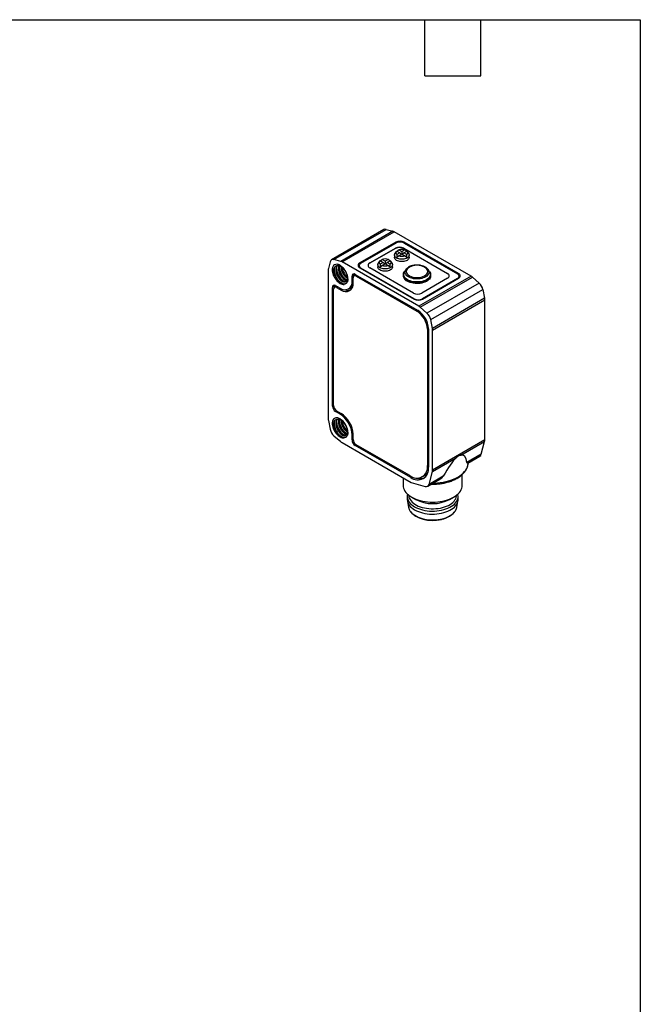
# Model space of a CAD drawing. Header units: millimetres. Extents: x 6 to 273, y 6 to 210.
# Tile 4 of 4: x 189 to 273, y 76 to 210. Entities that reach past the tile are written whole.
import ezdxf

# ---------------------------------------------------------------- set-up
doc = ezdxf.new("R2010")
doc.units = ezdxf.units.MM
doc.linetypes.add('SLD-Solid', pattern=[0])
doc.layers.add('TEXT', color=140, linetype='SLD-Solid', lineweight=25)

msp = doc.modelspace()

# ---------------------------------------------------------------- linework, layer by layer
for p, q in [((238.291, 181.086), (231.22, 177.004)), ((231.54, 177.031), (238.611, 181.113)), ((239.523, 180.864), (232.452, 176.782)), ((232.632, 176.705), (239.703, 180.787)), ((238.611, 181.113), (239.523, 180.864)), ((250.126, 174.77), (239.703, 180.787)), ((239.93, 179.391), (235.051, 176.575)), ((235.192, 176.534), (239.93, 179.269)), ((239.93, 179.391), (239.93, 179.269)), ((248.415, 175.146), (241.061, 179.391)), ((241.061, 179.391), (241.061, 179.269)), ((241.061, 179.269), (248.273, 175.105)), ((236.394, 176.575), (239.859, 178.575)), ((239.859, 178.534), (236.394, 176.534)), ((239.743, 177.636), (239.743, 177.33)), ((239.986, 178.11), (239.809, 177.843)), ((239.859, 178.534), (239.859, 178.575)), ((240.052, 178.186), (240.474, 177.942)), ((240.474, 177.942), (240.052, 177.698)), ((240.743, 178.097), (240.32, 178.341)), ((240.32, 177.543), (240.743, 177.787)), ((240.474, 177.942), (240.67, 177.745)), ((241.165, 178.341), (240.743, 178.097)), ((240.743, 178.097), (240.743, 177.787)), ((240.743, 177.787), (241.165, 177.543)), ((241.011, 177.942), (240.815, 177.745)), ((240.99, 178.575), (246.93, 175.146)), ((240.99, 178.534), (240.99, 178.575)), ((246.93, 175.105), (240.99, 178.534)), ((241.011, 177.942), (241.434, 178.186)), ((241.434, 177.698), (241.011, 177.942)), ((241.676, 177.843), (241.499, 178.11)), ((241.743, 177.33), (241.743, 177.636)), ((231.036, 176.741), (230.796, 175.826)), ((232.452, 176.782), (231.54, 177.031)), ((243.055, 170.688), (232.632, 176.705)), ((235.051, 176.575), (235.051, 176.423)), ((236.394, 176.575), (236.394, 176.534)), ((237.48, 176.33), (237.48, 176.024)), ((237.724, 176.803), (237.546, 176.537)), ((237.789, 176.88), (238.211, 176.636)), ((238.211, 176.636), (237.789, 176.392)), ((238.48, 176.791), (238.058, 177.035)), ((238.058, 176.237), (238.48, 176.481)), ((238.211, 176.636), (238.408, 176.439)), ((238.902, 177.035), (238.48, 176.791)), ((238.48, 176.791), (238.48, 176.481)), ((238.48, 176.481), (238.902, 176.237)), ((238.749, 176.636), (238.552, 176.439)), ((238.749, 176.636), (239.171, 176.88)), ((239.171, 176.392), (238.749, 176.636)), ((239.414, 176.537), (239.236, 176.803)), ((239.48, 176.024), (239.48, 176.33)), ((230.773, 175.631), (230.773, 155.43)), ((231.303, 175.635), (231.504, 175.606)), ((231.787, 175.711), (231.879, 175.764)), ((232.233, 175.968), (232.141, 175.915)), ((234.273, 174.942), (233.99, 174.778)), ((234.521, 174.962), (234.256, 174.808)), ((234.273, 174.942), (234.273, 174.818)), ((234.414, 175.023), (242.935, 170.105)), ((234.958, 176.207), (234.958, 176.003)), ((234.958, 175.985), (234.958, 176.003)), ((235.051, 175.922), (242.404, 171.676)), ((242.404, 171.717), (235.192, 175.881)), ((235.192, 175.84), (235.192, 175.881)), ((242.334, 172.493), (236.394, 175.922)), ((240.949, 174.989), (240.943, 174.959)), ((240.943, 174.959), (240.944, 174.984)), ((240.943, 174.959), (240.943, 174.84)), ((241.315, 175.711), (241.129, 175.471)), ((241.352, 175.751), (241.315, 175.711)), ((241.315, 175.711), (241.347, 175.75)), ((244.271, 175.711), (244.187, 175.801)), ((244.458, 175.471), (244.271, 175.711)), ((244.458, 175.471), (244.469, 175.456)), ((244.643, 174.84), (244.643, 174.959)), ((246.93, 175.105), (246.93, 175.146)), ((248.415, 175.146), (248.415, 174.995)), ((233.417, 174.428), (233.351, 174.579)), ((233.99, 174.084), (233.99, 174.778)), ((234.131, 174.166), (233.99, 174.084)), ((234.131, 173.839), (234.131, 174.533)), ((234.697, 174.86), (234.556, 174.778)), ((234.556, 174.778), (242.793, 170.023)), ((250.126, 174.77), (243.055, 170.688)), ((243.235, 170.557), (250.306, 174.639)), ((246.93, 174.493), (243.465, 172.493)), ((243.536, 171.676), (248.415, 174.493)), ((248.273, 174.452), (243.536, 171.717)), ((251.218, 173.835), (244.147, 169.753)), ((248.273, 174.411), (248.273, 174.452)), ((248.508, 174.574), (248.507, 174.557)), ((248.508, 174.574), (248.508, 174.779)), ((250.306, 174.639), (251.218, 173.835)), ((231.621, 173.41), (231.338, 173.247)), ((231.338, 157.161), (231.338, 173.247)), ((231.48, 157.243), (231.48, 173.002)), ((231.87, 173.43), (231.604, 173.277)), ((231.621, 173.41), (231.621, 173.287)), ((231.762, 173.492), (232.364, 173.145)), ((232.045, 173.329), (231.904, 173.247)), ((231.904, 173.247), (232.505, 172.9)), ((232.505, 172.9), (232.677, 172.999)), ((233.513, 173.031), (233.796, 173.195)), ((244.651, 168.881), (251.722, 172.963)), ((251.722, 172.963), (251.962, 171.771)), ((242.404, 171.676), (242.404, 171.717)), ((243.536, 171.676), (243.536, 171.717)), ((251.962, 171.771), (244.891, 167.689)), ((244.915, 167.467), (251.986, 171.549)), ((251.986, 152.573), (251.986, 171.549)), ((242.935, 170.104), (242.793, 170.023)), ((244.147, 169.753), (243.235, 170.557)), ((244.891, 167.689), (244.651, 168.881)), ((244.349, 167.655), (244.208, 167.573)), ((244.208, 167.573), (244.208, 149.12)), ((244.349, 167.655), (244.349, 148.875)), ((244.915, 148.491), (244.915, 167.467)), ((231.338, 157.161), (231.48, 157.243)), ((231.904, 156.508), (231.762, 156.426)), ((232.364, 156.079), (231.762, 156.426)), ((231.904, 156.508), (232.505, 156.161)), ((230.796, 155.209), (231.036, 154.016)), ((231.787, 154.889), (231.879, 154.942)), ((232.233, 155.146), (232.141, 155.093)), ((232.505, 156.161), (232.364, 156.079)), ((231.303, 154.814), (231.504, 154.785)), ((233.417, 153.606), (233.351, 153.757)), ((231.54, 153.144), (232.452, 152.34)), ((232.632, 152.209), (241.994, 146.804)), ((233.99, 153.263), (234.131, 153.344)), ((233.99, 152.568), (233.99, 153.263)), ((234.131, 152.65), (233.99, 152.568)), ((234.131, 152.65), (234.131, 153.344)), ((251.986, 152.573), (244.915, 148.491)), ((248.753, 150.524), (251.962, 152.376)), ((251.495, 150.629), (251.962, 152.376)), ((234.556, 151.915), (234.414, 151.834)), ((241.945, 147.486), (234.414, 151.834)), ((241.803, 147.731), (234.556, 151.915)), ((244.891, 148.294), (248.099, 150.146)), ((251.495, 150.629), (249.566, 149.515)), ((249.665, 149.417), (251.312, 150.368)), ((244.349, 149.201), (244.208, 149.12)), ((244.424, 146.546), (244.891, 148.294)), ((249.73, 149.397), (249.731, 149.417)), ((249.731, 149.417), (249.734, 149.457)), ((240.915, 147.428), (240.915, 146.435)), ((242.105, 147.579), (241.945, 147.486)), ((243.503, 147.563), (243.786, 147.726)), ((244.241, 146.286), (245.888, 147.236)), ((246.353, 147.66), (244.424, 146.546)), ((248.915, 146.435), (248.915, 147.864)), ((241.994, 146.804), (243.915, 146.26)), ((241.465, 144.914), (241.465, 144.505)), ((241.487, 144.281), (241.658, 143.409)), ((242.086, 144.803), (242.616, 144.497)), ((247.213, 144.497), (247.744, 144.803)), ((248.171, 143.409), (248.343, 144.281)), ((248.365, 144.505), (248.365, 144.914)), ((241.658, 143.409), (241.664, 143.38))]:
    msp.add_line(p, q)
at = {"flags": 128}
for points in [[(241.676, 177.843), (241.709, 177.785), (241.739, 177.686), (241.739, 177.586), (241.709, 177.487), (241.649, 177.392), (241.562, 177.305), (241.45, 177.228), (241.316, 177.163), (241.165, 177.113), (241.002, 177.078), (240.83, 177.061), (240.656, 177.061), (240.484, 177.078), (240.32, 177.113), (240.169, 177.163), (240.036, 177.228), (239.924, 177.305), (239.836, 177.392), (239.777, 177.487), (239.747, 177.586), (239.747, 177.686), (239.777, 177.785), (239.809, 177.843)], [(239.414, 176.537), (239.446, 176.479), (239.476, 176.38), (239.476, 176.279), (239.446, 176.18), (239.386, 176.086), (239.299, 175.999), (239.187, 175.922), (239.054, 175.857), (238.903, 175.807), (238.739, 175.772), (238.567, 175.755), (238.393, 175.755), (238.221, 175.772), (238.057, 175.807), (237.906, 175.857), (237.773, 175.922), (237.661, 175.999), (237.574, 176.086), (237.514, 176.18), (237.484, 176.279), (237.484, 176.38), (237.514, 176.479), (237.546, 176.537)], [(241.743, 177.33), (241.739, 177.279), (241.709, 177.18), (241.649, 177.086), (241.562, 176.999), (241.45, 176.922), (241.316, 176.857), (241.165, 176.807), (241.002, 176.772), (240.83, 176.755), (240.656, 176.755), (240.484, 176.772), (240.32, 176.807), (240.169, 176.857), (240.036, 176.922), (239.924, 176.999), (239.836, 177.086), (239.777, 177.18), (239.747, 177.279), (239.743, 177.33)], [(234.291, 175.073), (234.281, 175.033), (234.273, 174.942)], [(239.48, 176.024), (239.476, 175.973), (239.446, 175.874), (239.386, 175.78), (239.299, 175.692), (239.187, 175.615), (239.054, 175.551), (238.903, 175.5), (238.739, 175.466), (238.567, 175.448), (238.393, 175.448), (238.221, 175.466), (238.057, 175.5), (237.906, 175.551), (237.773, 175.615), (237.661, 175.692), (237.574, 175.78), (237.514, 175.874), (237.484, 175.973), (237.48, 176.024)], [(244.643, 174.966), (244.632, 174.84), (244.59, 174.705), (244.519, 174.574), (244.42, 174.45), (244.293, 174.334), (244.143, 174.229), (243.97, 174.135), (243.778, 174.055), (243.569, 173.99), (243.348, 173.94), (243.118, 173.908), (242.882, 173.893), (242.645, 173.895), (242.411, 173.914), (242.182, 173.951), (241.964, 174.005), (241.759, 174.074), (241.572, 174.157), (241.404, 174.254), (241.259, 174.362), (241.14, 174.481), (241.047, 174.607), (240.983, 174.738), (240.949, 174.874), (240.943, 174.959)], [(244.469, 175.456), (244.478, 175.444), (244.554, 175.313), (244.601, 175.178), (244.617, 175.041), (244.601, 174.904), (244.554, 174.769), (244.478, 174.638), (244.372, 174.515), (244.24, 174.4), (244.083, 174.297), (243.903, 174.206), (243.705, 174.129), (243.491, 174.069), (243.265, 174.024), (243.031, 173.997), (242.793, 173.988), (242.555, 173.997), (242.321, 174.024), (242.096, 174.069), (241.882, 174.129), (241.683, 174.206), (241.504, 174.297), (241.347, 174.4), (241.214, 174.515), (241.109, 174.638), (241.032, 174.769), (240.986, 174.904), (240.97, 175.041), (240.986, 175.178), (241.032, 175.313), (241.089, 175.415)], [(241.089, 175.415), (241.109, 175.444), (241.129, 175.471)], [(244.271, 175.711), (244.305, 175.665), (244.371, 175.54), (244.406, 175.411), (244.41, 175.281), (244.383, 175.151), (244.324, 175.025), (244.236, 174.905), (244.12, 174.794), (243.977, 174.692), (243.812, 174.603), (243.627, 174.529), (243.426, 174.469), (243.212, 174.427), (242.991, 174.402), (242.765, 174.395), (242.54, 174.407), (242.32, 174.436), (242.109, 174.483), (241.912, 174.546), (241.731, 174.624), (241.571, 174.716), (241.435, 174.821), (241.326, 174.935), (241.245, 175.056), (241.194, 175.183), (241.175, 175.313), (241.186, 175.444), (241.229, 175.572), (241.303, 175.695), (241.315, 175.711)], [(244.643, 174.84), (244.641, 174.788), (244.615, 174.652), (244.558, 174.52), (244.473, 174.392), (244.36, 174.272), (244.221, 174.161), (244.059, 174.061), (243.876, 173.974), (243.675, 173.901), (243.46, 173.844), (243.234, 173.803), (243, 173.778), (242.764, 173.772), (242.527, 173.783), (242.295, 173.811), (242.072, 173.856), (241.86, 173.918), (241.663, 173.994), (241.485, 174.085)], [(231.639, 173.542), (231.629, 173.501), (231.621, 173.41)], [(245.01, 146.73), (245.172, 146.733), (245.562, 146.754), (245.948, 146.794), (246.327, 146.851), (246.697, 146.926), (247.055, 147.019), (247.398, 147.127), (247.726, 147.251), (248.034, 147.391), (248.323, 147.544), (248.588, 147.71), (248.83, 147.889), (249.045, 148.078), (249.233, 148.276), (249.393, 148.483), (249.523, 148.696), (249.622, 148.915), (249.691, 149.138), (249.727, 149.363), (249.73, 149.397)], [(240.915, 146.435), (240.93, 146.234), (240.975, 146.034), (241.051, 145.838), (241.156, 145.646), (241.289, 145.459), (241.451, 145.281), (241.638, 145.111), (241.85, 144.951), (242.086, 144.803), (242.343, 144.666), (242.62, 144.544), (242.915, 144.436), (243.224, 144.343), (243.547, 144.265), (243.879, 144.205), (244.22, 144.161), (244.566, 144.135), (244.915, 144.126), (245.263, 144.135), (245.609, 144.161), (245.95, 144.205), (246.283, 144.265), (246.605, 144.343), (246.915, 144.436), (247.209, 144.544), (247.486, 144.666), (247.743, 144.803), (247.979, 144.951), (248.191, 145.111), (248.379, 145.281), (248.54, 145.459), (248.673, 145.646), (248.778, 145.838), (248.854, 146.034), (248.899, 146.234), (248.915, 146.435)], [(241.465, 144.505), (241.466, 144.458), (241.489, 144.269), (241.543, 144.082), (241.628, 143.899), (241.743, 143.721), (241.887, 143.551), (242.058, 143.389), (242.254, 143.237), (242.475, 143.097), (242.718, 142.97), (242.981, 142.856), (243.261, 142.757), (243.557, 142.675), (243.864, 142.608), (244.181, 142.559), (244.505, 142.528), (244.833, 142.514), (245.161, 142.519), (245.487, 142.541), (245.808, 142.582), (246.12, 142.639), (246.422, 142.714), (246.71, 142.805), (246.982, 142.911), (247.235, 143.032), (247.467, 143.166), (247.677, 143.312), (247.861, 143.469), (248.018, 143.635), (248.147, 143.809), (248.247, 143.99), (248.317, 144.175), (248.356, 144.363), (248.365, 144.505)], [(241.507, 145.226), (241.473, 145.056), (241.466, 144.866), (241.489, 144.677), (241.543, 144.49), (241.628, 144.307), (241.743, 144.13), (241.887, 143.959), (242.058, 143.797), (242.254, 143.646), (242.475, 143.505), (242.718, 143.378), (242.981, 143.264), (243.261, 143.166), (243.557, 143.083), (243.864, 143.017), (244.181, 142.968), (244.505, 142.936), (244.833, 142.923), (245.161, 142.927), (245.487, 142.95), (245.808, 142.99), (246.12, 143.048), (246.422, 143.122), (246.71, 143.213), (246.982, 143.319), (247.235, 143.44), (247.467, 143.574), (247.677, 143.72), (247.861, 143.877), (248.018, 144.044), (248.147, 144.218), (248.247, 144.398), (248.317, 144.583), (248.356, 144.772), (248.364, 144.961), (248.34, 145.15), (248.322, 145.226)], [(241.665, 145.089), (241.671, 145.005), (241.705, 144.824), (241.769, 144.647), (241.862, 144.474), (241.984, 144.307), (242.133, 144.147), (242.309, 143.997), (242.508, 143.857), (242.73, 143.729), (242.973, 143.613), (243.233, 143.512), (243.51, 143.426), (243.799, 143.356), (244.099, 143.302), (244.406, 143.265), (244.718, 143.245), (245.032, 143.243), (245.345, 143.258), (245.654, 143.291), (245.956, 143.341), (246.248, 143.407), (246.528, 143.489), (246.793, 143.587), (247.04, 143.699), (247.268, 143.824), (247.473, 143.961), (247.654, 144.109), (247.81, 144.266), (247.939, 144.431), (248.04, 144.603), (248.111, 144.78), (248.153, 144.959), (248.164, 145.089)], [(241.664, 143.38), (241.677, 143.326), (241.742, 143.147), (241.836, 142.973), (241.959, 142.804), (242.11, 142.644), (242.287, 142.492), (242.488, 142.351), (242.712, 142.221), (242.956, 142.105), (243.219, 142.003), (243.498, 141.916), (243.79, 141.845), (244.092, 141.791), (244.402, 141.754), (244.717, 141.734), (245.033, 141.732), (245.349, 141.747), (245.66, 141.78), (245.965, 141.83), (246.26, 141.897), (246.542, 141.98), (246.809, 142.078), (247.058, 142.191), (247.288, 142.317), (247.495, 142.456), (247.678, 142.605), (247.835, 142.763), (247.965, 142.93), (248.066, 143.103), (248.138, 143.281), (248.171, 143.409)]]:
    msp.add_lwpolyline(points, dxfattribs=at)
for centre, radius, start, end in [((238.484, 180.72), 0.413, 72.07744, 117.77652), ((239.314, 180.126), 0.768, 59.50922, 74.18143), ((240.495, 178.299), 1.23, 62.60967, 117.39033), ((240.495, 178.177), 1.23, 62.60967, 117.39033), ((240.425, 177.483), 1.23, 62.60967, 117.39033), ((240.425, 177.442), 1.23, 62.60967, 117.39033), ((240.249, 177.942), 0.314, 128.99325, 231.00675), ((240.743, 177.087), 1.323, 71.38577, 108.61423), ((241.236, 177.942), 0.314, 308.99325, 51.00675), ((231.413, 176.669), 0.384, 70.73921, 169.27154), ((232.243, 176.044), 0.768, 59.50922, 74.18143), ((235.174, 176.248), 0.349, 110.78342, 249.21658), ((235.237, 175.925), 0.441, 128.04818, 152.88861), ((235.316, 176.207), 0.349, 110.78342, 249.21658), ((236.566, 176.161), 0.411, 114.70302, 170.6238), ((236.518, 176.248), 0.349, 110.78342, 249.21658), ((237.986, 176.636), 0.314, 128.99325, 231.00675), ((238.48, 175.781), 1.323, 71.38577, 108.61423), ((238.48, 177.491), 1.323, 251.38577, 288.61423), ((238.974, 176.636), 0.314, 308.99325, 51.00675), ((240.743, 178.797), 1.323, 251.38577, 288.61423), ((231.54, 175.638), 0.768, 165.82376, 180.49332), ((234.248, 174.82), 0.262, 50.79671, 189.21404), ((243.4, 175.01), 1.118, 38.80863, 61.22925), ((246.806, 174.819), 0.349, 290.78342, 69.21658), ((246.758, 174.732), 0.411, 9.3762, 65.29698), ((248.149, 174.779), 0.349, 290.78342, 69.21658), ((248.291, 174.819), 0.349, 290.78342, 69.21658), ((231.597, 173.289), 0.262, 50.79671, 189.21404), ((232.995, 173.929), 1.007, 231.1474, 8.86335), ((233.137, 173.684), 1.007, 231.14713, 8.86362), ((234.39, 174.575), 0.262, 50.79671, 189.21404), ((241.828, 174.903), 0.887, 184.07511, 247.24503), ((248.228, 174.496), 0.441, 27.11139, 51.95182), ((249.558, 173.799), 1.126, 48.30619, 59.66618), ((250.118, 172.618), 1.641, 12.12765, 47.87235), ((231.738, 173.044), 0.262, 50.79671, 189.21404), ((233.495, 173.922), 1.079, 247.67692, 285.72977), ((233.365, 173.921), 0.845, 300.72736, 331.04451), ((242.899, 173.584), 1.23, 242.60967, 297.39033), ((242.97, 172.809), 1.23, 242.60967, 297.39033), ((242.97, 172.768), 1.23, 242.60967, 297.39033), ((250.86, 171.543), 1.126, 0.33639, 11.69479), ((241.137, 167.434), 3.074, 2.60548, 57.39452), ((241.279, 167.515), 3.074, 2.60548, 57.39452), ((242.487, 169.717), 1.126, 48.30619, 59.66618), ((243.047, 168.536), 1.641, 12.12765, 47.87235), ((243.789, 167.461), 1.126, 0.33639, 11.69479), ((232.259, 157.203), 0.922, 182.60548, 237.39452), ((232.401, 157.285), 0.922, 182.60548, 237.39452), ((231.898, 155.437), 1.126, 180.33639, 191.69479), ((230.469, 153.108), 3.525, 2.52009, 57.47991), ((230.61, 153.189), 3.525, 2.52015, 57.47985), ((232.64, 154.361), 1.641, 192.12765, 227.87235), ((233.201, 153.181), 1.126, 228.30619, 239.66618), ((234.911, 152.61), 0.922, 182.60548, 237.39452), ((235.052, 152.692), 0.922, 182.60548, 237.39452), ((251.22, 152.566), 0.766, 345.61598, 0.50753), ((251.093, 150.716), 0.412, 302.15798, 347.69421), ((242.742, 148.882), 1.485, 230.79671, 9.21404), ((242.883, 148.637), 1.485, 230.79671, 9.21404), ((243.147, 148.805), 1.255, 300.65055, 335.31327), ((244.149, 148.484), 0.766, 345.61598, 0.50753), ((243.273, 148.82), 1.499, 250.48785, 289.79245), ((244.047, 146.62), 0.384, 249.92395, 348.88938), ((244.915, 148.91), 4.976, 242.48824, 297.51176)]:
    msp.add_arc(centre, radius, start, end)
for centre, major_axis, ratio, start_param, end_param in [((243.438, 170.711), (-3.015, 7.934), 0.1954734, 0.4243435, 0.5265382), ((238.047, 170.711), (3.015, 7.934), 0.1954734, 0.3611353, 0.4378556), ((243.438, 170.711), (-3.015, 7.934), 0.1954734, 5.8453298, 5.92205), ((238.047, 170.711), (3.015, 7.934), 0.1954734, 5.7566471, 5.8588418), ((241.175, 169.405), (-3.015, 7.934), 0.1954734, 0.4243435, 0.5265382), ((235.785, 172.517), (3.347, 4.436), 0.1228178, 0.6748009, 0.7769956), ((235.785, 169.405), (3.015, 7.934), 0.1954734, 0.3611353, 0.4365536), ((241.175, 169.405), (-3.015, 7.934), 0.1954734, 5.8453298, 5.92205), ((241.175, 172.517), (-3.347, 4.436), 0.1228178, 5.5061897, 5.6083845), ((235.785, 169.405), (3.015, 7.934), 0.1954734, 5.7566471, 5.8588418), ((238.047, 173.823), (3.347, 4.436), 0.1228178, 0.6748009, 0.7769956), ((243.438, 173.823), (-3.347, 4.436), 0.1228178, 5.5061897, 5.6083845), ((245.453, 139.204), (3.545, 11.306), 0.1985298, 0.3239982, 0.7902437), ((245.453, 139.204), (3.545, 11.306), 0.1985298, 5.9182872, 6.3845326)]:
    msp.add_ellipse(centre, major_axis=major_axis, ratio=ratio, start_param=start_param, end_param=end_param)
for points, knots in [([(233.421, 174.419), (233.421, 174.578), (233.393, 174.752), (233.288, 175.107), (233.21, 175.287), (233.015, 175.625), (232.898, 175.783), (232.643, 176.052), (232.505, 176.164), (232.228, 176.324), (232.089, 176.373), (231.833, 176.399), (231.715, 176.376), (231.518, 176.264), (231.439, 176.174), (231.332, 175.94), (231.303, 175.796), (231.303, 175.635)], [0, 0, 0, 0, 0.125, 0.125, 0.25, 0.25, 0.375, 0.375, 0.5, 0.5, 0.625, 0.625, 0.75, 0.75, 0.875, 0.875, 1, 1, 1, 1]), ([(231.504, 175.606), (231.518, 175.796), (231.577, 175.954), (231.765, 176.168), (231.895, 176.224), (232.041, 176.224)], [0, 0, 0, 0, 0.5, 0.5, 1, 1, 1, 1]), ([(231.879, 175.764), (231.886, 175.831), (231.901, 175.965), (231.956, 176.12), (232.012, 176.195), (232.035, 176.225)], [0, 0, 0, 0, 0.3686241, 0.7372483, 1, 1, 1, 1]), ([(232.041, 176.225), (232.065, 176.225), (232.112, 176.226), (232.184, 176.216), (232.257, 176.199), (232.329, 176.175), (232.4, 176.143), (232.557, 176.06), (232.77, 175.89), (232.972, 175.643), (233.095, 175.451), (233.182, 175.289), (233.256, 175.117), (233.314, 174.938), (233.355, 174.755), (233.362, 174.64), (233.366, 174.581)], [0, 0, 0, 0, 0.0435236, 0.0859015, 0.1271336, 0.1672198, 0.20616, 0.2439543, 0.4253037, 0.5505687, 0.6193154, 0.6893784, 0.7624781, 0.8386149, 0.9177889, 1, 1, 1, 1]), ([(243.816, 176.002), (244.087, 175.845), (244.239, 175.633), (244.239, 175.19), (244.087, 174.978), (243.545, 174.665), (243.177, 174.577), (242.41, 174.577), (242.042, 174.665), (241.5, 174.978), (241.347, 175.19), (241.347, 175.633), (241.5, 175.845), (242.042, 176.158), (242.41, 176.246), (243.177, 176.246), (243.545, 176.158), (243.816, 176.002)], [0, 0, 0, 0, 0.125, 0.125, 0.25, 0.25, 0.375, 0.375, 0.5, 0.5, 0.625, 0.625, 0.75, 0.75, 0.875, 0.875, 1, 1, 1, 1]), ([(244.187, 175.801), (244.172, 175.818), (244.118, 175.878), (244, 175.962), (243.844, 176.054), (243.623, 176.152), (243.375, 176.225), (243.105, 176.267), (242.894, 176.284), (242.689, 176.283), (242.5, 176.269), (242.33, 176.244), (242.165, 176.209), (241.978, 176.154), (241.756, 176.064), (241.564, 175.949), (241.427, 175.838), (241.374, 175.777), (241.352, 175.751)], [0, 0, 0, 0, 0.0258539, 0.0932724, 0.1551771, 0.2131927, 0.332484, 0.394456, 0.457869, 0.5185827, 0.5743946, 0.6253444, 0.6716484, 0.7283601, 0.8052275, 0.9026627, 0.9593364, 1, 1, 1, 1]), ([(231.303, 175.635), (231.304, 175.419), (231.355, 175.175), (231.545, 174.694), (231.683, 174.459), (232.01, 174.061), (232.197, 173.899), (232.57, 173.692), (232.755, 173.648), (232.914, 173.668)], [0, 0, 0, 0, 0.25, 0.25, 0.5, 0.5, 0.75, 0.75, 1, 1, 1, 1]), ([(232.915, 173.699), (232.76, 173.693), (232.583, 173.752), (232.237, 173.976), (232.067, 174.142), (231.783, 174.532), (231.668, 174.755), (231.522, 175.199), (231.491, 175.418), (231.504, 175.606)], [0, 0, 0, 0, 0.25, 0.25, 0.5, 0.5, 0.75, 0.75, 1, 1, 1, 1]), ([(231.564, 175.877), (231.557, 175.829), (231.538, 175.705), (231.553, 175.479), (231.602, 175.214), (231.69, 174.945), (231.81, 174.683), (231.958, 174.439), (232.127, 174.219), (232.311, 174.035), (232.467, 173.917), (232.584, 173.849), (232.663, 173.811), (232.782, 173.766), (232.925, 173.738), (233.074, 173.754), (233.176, 173.797), (233.239, 173.84), (233.265, 173.868), (233.274, 173.877)], [0, 0, 0, 0, 0.04843623, 0.12313278, 0.19782448, 0.2725195, 0.34721288, 0.42190626, 0.49660129, 0.57129298, 0.64598953, 0.67851784, 0.70966812, 0.73943976, 0.82032146, 0.88882144, 0.94492146, 0.9823087, 1, 1, 1, 1]), ([(231.787, 175.711), (231.786, 175.678), (231.784, 175.612), (231.79, 175.511), (231.803, 175.41), (231.822, 175.309), (231.846, 175.211), (231.875, 175.114), (231.909, 175.021), (231.945, 174.932), (231.985, 174.847), (232.026, 174.766), (232.07, 174.689), (232.115, 174.618), (232.16, 174.551), (232.206, 174.489), (232.252, 174.431), (232.297, 174.379), (232.342, 174.331), (232.385, 174.287), (232.428, 174.248), (232.469, 174.213), (232.508, 174.181), (232.546, 174.154), (232.655, 174.079), (232.841, 173.993), (233.112, 173.982), (233.297, 174.129), (233.365, 174.338), (233.382, 174.476), (233.381, 174.55), (233.38, 174.584)], [0, 0, 0, 0, 0.0296876, 0.0586604, 0.0869145, 0.1144465, 0.1412577, 0.1673526, 0.192731, 0.2173897, 0.2413267, 0.2645426, 0.2870406, 0.3088216, 0.329884, 0.350226, 0.3698466, 0.3887462, 0.4069269, 0.4243894, 0.4411334, 0.4571581, 0.4724626, 0.4870464, 0.5009094, 0.5982791, 0.7004812, 0.8493971, 0.924404, 0.9649137, 1, 1, 1, 1]), ([(231.968, 176.21), (231.936, 176.167), (231.87, 176.082), (231.808, 175.912), (231.794, 175.778), (231.787, 175.711)], [0, 0, 0, 0, 0.3309277, 0.6654638, 1, 1, 1, 1]), ([(233.196, 174.07), (233.167, 174.061), (233.102, 174.042), (232.987, 174.048), (232.859, 174.082), (232.725, 174.147), (232.589, 174.239), (232.456, 174.357), (232.329, 174.498), (232.212, 174.658), (232.109, 174.833), (232.021, 175.018), (231.952, 175.209), (231.904, 175.4), (231.877, 175.589), (231.879, 175.706), (231.879, 175.764)], [0, 0, 0, 0, 0.0614267, 0.1336246, 0.2058226, 0.2780205, 0.3502185, 0.4224164, 0.4946144, 0.5668123, 0.6390103, 0.7112082, 0.7834062, 0.8556041, 0.9278021, 1, 1, 1, 1]), ([(231.907, 175.957), (231.905, 175.864), (231.9, 175.661), (231.98, 175.32), (232.114, 174.979), (232.287, 174.674), (232.482, 174.418), (232.685, 174.223), (232.827, 174.111), (232.898, 174.078), (232.903, 174.075)], [0, 0, 0, 0, 0.1374932, 0.2980751, 0.4512058, 0.5969201, 0.7351881, 0.8660103, 0.9893882, 1, 1, 1, 1]), ([(232.141, 175.915), (232.14, 175.844), (232.139, 175.703), (232.181, 175.473), (232.252, 175.242), (232.351, 175.016), (232.475, 174.804), (232.618, 174.614), (232.774, 174.453), (232.936, 174.326), (233.098, 174.241), (233.224, 174.2), (233.288, 174.202), (233.306, 174.203)], [0, 0, 0, 0, 0.09634582, 0.19269165, 0.28903747, 0.38538329, 0.48172912, 0.57807494, 0.67442076, 0.77076658, 0.86711241, 0.96345823, 1, 1, 1, 1]), ([(232.203, 176.204), (232.19, 176.174), (232.155, 176.089), (232.146, 175.983), (232.141, 175.915)], [0, 0, 0, 0, 0.3571708, 1, 1, 1, 1]), ([(233.336, 174.258), (233.288, 174.27), (233.188, 174.292), (233.028, 174.38), (232.866, 174.506), (232.71, 174.667), (232.567, 174.857), (232.444, 175.069), (232.344, 175.295), (232.273, 175.526), (232.232, 175.756), (232.232, 175.897), (232.233, 175.968)], [0, 0, 0, 0, 0.09493418, 0.19549704, 0.29605991, 0.39662278, 0.49718565, 0.59774852, 0.69831139, 0.79887426, 0.89943713, 1, 1, 1, 1]), ([(232.233, 175.968), (232.237, 176.037), (232.243, 176.117), (232.267, 176.182), (232.271, 176.191)], [0, 0, 0, 0, 0.8622062, 1, 1, 1, 1]), ([(232.263, 176.17), (232.259, 176.09), (232.251, 175.951), (232.288, 175.732), (232.337, 175.534), (232.408, 175.331), (232.5, 175.129), (232.611, 174.932), (232.74, 174.746), (232.884, 174.575), (233.039, 174.429), (233.166, 174.328), (233.239, 174.29), (233.258, 174.281)], [0, 0, 0, 0, 0.1198815, 0.2062889, 0.2945427, 0.3846669, 0.4766339, 0.5704561, 0.666143, 0.7636663, 0.8630592, 0.9642982, 1, 1, 1, 1]), ([(232.494, 176.119), (232.494, 176.048), (232.493, 175.907), (232.534, 175.677), (232.605, 175.446), (232.705, 175.22), (232.829, 175.008), (232.971, 174.818), (233.127, 174.658), (233.264, 174.547), (233.346, 174.506), (233.373, 174.492)], [0, 0, 0, 0, 0.1173844, 0.2347688, 0.3521532, 0.4695376, 0.5869221, 0.7043065, 0.8216909, 0.9390753, 1, 1, 1, 1]), ([(233.347, 174.617), (233.305, 174.648), (233.208, 174.719), (233.064, 174.872), (232.921, 175.061), (232.797, 175.273), (232.697, 175.499), (232.628, 175.73), (232.592, 175.906), (232.591, 175.997), (232.591, 176.016)], [0, 0, 0, 0, 0.1112264, 0.2528674, 0.3945084, 0.5361494, 0.6777903, 0.8194313, 0.9610723, 1, 1, 1, 1]), ([(232.637, 175.982), (232.646, 175.935), (232.666, 175.824), (232.721, 175.644), (232.8, 175.445), (232.899, 175.249), (233.015, 175.059), (233.147, 174.884), (233.258, 174.757), (233.324, 174.7), (233.34, 174.686)], [0, 0, 0, 0, 0.0972679, 0.2330333, 0.371587, 0.512953, 0.6570864, 0.8040244, 0.9537592, 1, 1, 1, 1]), ([(241.129, 175.471), (241.074, 175.39), (240.977, 175.246), (240.961, 175.088), (240.954, 175.019)], [0, 0, 0, 0, 0.5617028, 1, 1, 1, 1]), ([(244.643, 174.959), (244.64, 175.05), (244.635, 175.164), (244.572, 175.269), (244.558, 175.291)], [0, 0, 0, 0, 0.7867764, 1, 1, 1, 1]), ([(233.442, 174.429), (233.442, 174.415), (233.441, 174.386), (233.435, 174.329), (233.422, 174.238), (233.396, 174.13), (233.353, 174.007), (233.291, 173.896), (233.204, 173.802), (233.108, 173.742), (233.012, 173.708), (232.946, 173.702), (232.915, 173.699)], [0, 0, 0, 0, 0.0326899, 0.0638605, 0.1272338, 0.2529295, 0.3507965, 0.5033757, 0.6488318, 0.7800126, 0.8970389, 1, 1, 1, 1]), ([(233.421, 153.597), (233.421, 153.756), (233.393, 153.931), (233.288, 154.285), (233.21, 154.465), (233.015, 154.803), (232.898, 154.961), (232.643, 155.231), (232.505, 155.342), (232.228, 155.503), (232.089, 155.551), (231.833, 155.577), (231.715, 155.555), (231.518, 155.442), (231.439, 155.352), (231.332, 155.118), (231.303, 154.974), (231.303, 154.814)], [0, 0, 0, 0, 0.125, 0.125, 0.25, 0.25, 0.375, 0.375, 0.5, 0.5, 0.625, 0.625, 0.75, 0.75, 0.875, 0.875, 1, 1, 1, 1]), ([(231.504, 154.785), (231.518, 154.974), (231.577, 155.132), (231.765, 155.346), (231.895, 155.402), (232.041, 155.403)], [0, 0, 0, 0, 0.5, 0.5, 1, 1, 1, 1]), ([(231.564, 155.056), (231.557, 155.007), (231.538, 154.883), (231.553, 154.657), (231.602, 154.392), (231.69, 154.123), (231.81, 153.862), (231.958, 153.617), (232.127, 153.398), (232.311, 153.213), (232.467, 153.095), (232.584, 153.027), (232.663, 152.989), (232.782, 152.944), (232.925, 152.917), (233.074, 152.932), (233.176, 152.976), (233.239, 153.018), (233.265, 153.047), (233.274, 153.056)], [0, 0, 0, 0, 0.0484362, 0.1231328, 0.1978245, 0.2725195, 0.3472129, 0.4219063, 0.4966013, 0.571293, 0.6459895, 0.6785178, 0.7096681, 0.7394398, 0.8203215, 0.8888214, 0.9449215, 0.9823087, 1, 1, 1, 1]), ([(231.787, 154.889), (231.786, 154.856), (231.784, 154.791), (231.79, 154.689), (231.803, 154.588), (231.822, 154.487), (231.846, 154.389), (231.875, 154.293), (231.909, 154.2), (231.945, 154.11), (231.985, 154.025), (232.026, 153.944), (232.07, 153.867), (232.115, 153.796), (232.16, 153.729), (232.206, 153.667), (232.252, 153.609), (232.297, 153.557), (232.342, 153.509), (232.385, 153.466), (232.428, 153.426), (232.469, 153.391), (232.508, 153.36), (232.546, 153.332), (232.655, 153.258), (232.841, 153.171), (233.112, 153.16), (233.297, 153.307), (233.365, 153.517), (233.382, 153.654), (233.381, 153.728), (233.38, 153.762)], [0, 0, 0, 0, 0.0296876, 0.0586604, 0.0869145, 0.1144465, 0.1412577, 0.1673526, 0.192731, 0.2173897, 0.2413267, 0.2645426, 0.2870406, 0.3088216, 0.329884, 0.350226, 0.3698466, 0.3887462, 0.4069269, 0.4243894, 0.4411334, 0.4571581, 0.4724626, 0.4870464, 0.5009094, 0.5982791, 0.7004812, 0.8493971, 0.924404, 0.9649137, 1, 1, 1, 1]), ([(231.968, 155.388), (231.936, 155.345), (231.87, 155.26), (231.808, 155.09), (231.794, 154.956), (231.787, 154.889)], [0, 0, 0, 0, 0.33092768, 0.66546384, 1, 1, 1, 1]), ([(233.196, 153.248), (233.167, 153.239), (233.102, 153.22), (232.987, 153.226), (232.859, 153.261), (232.725, 153.325), (232.589, 153.417), (232.456, 153.536), (232.329, 153.676), (232.212, 153.836), (232.109, 154.011), (232.021, 154.196), (231.952, 154.387), (231.904, 154.578), (231.877, 154.767), (231.879, 154.884), (231.879, 154.942)], [0, 0, 0, 0, 0.0614267, 0.1336246, 0.2058226, 0.2780205, 0.3502185, 0.4224164, 0.4946144, 0.5668123, 0.6390103, 0.7112082, 0.7834062, 0.8556041, 0.9278021, 1, 1, 1, 1]), ([(231.879, 154.942), (231.886, 155.009), (231.901, 155.143), (231.956, 155.299), (232.012, 155.373), (232.035, 155.404)], [0, 0, 0, 0, 0.3686241, 0.7372483, 1, 1, 1, 1]), ([(231.907, 155.136), (231.905, 155.042), (231.9, 154.839), (231.98, 154.499), (232.114, 154.157), (232.287, 153.853), (232.482, 153.596), (232.685, 153.401), (232.827, 153.289), (232.898, 153.256), (232.903, 153.253)], [0, 0, 0, 0, 0.1374932, 0.2980751, 0.4512058, 0.5969201, 0.7351881, 0.8660103, 0.9893882, 1, 1, 1, 1]), ([(232.041, 155.403), (232.065, 155.403), (232.112, 155.404), (232.184, 155.395), (232.257, 155.377), (232.329, 155.353), (232.4, 155.322), (232.557, 155.238), (232.77, 155.068), (232.972, 154.821), (233.095, 154.629), (233.182, 154.467), (233.256, 154.296), (233.314, 154.117), (233.355, 153.934), (233.362, 153.818), (233.366, 153.759)], [0, 0, 0, 0, 0.0435236, 0.0859015, 0.1271336, 0.1672198, 0.20616, 0.2439543, 0.4253037, 0.5505687, 0.6193154, 0.6893784, 0.7624781, 0.8386149, 0.9177889, 1, 1, 1, 1]), ([(232.141, 155.093), (232.14, 155.022), (232.139, 154.881), (232.181, 154.651), (232.252, 154.42), (232.351, 154.194), (232.475, 153.982), (232.618, 153.792), (232.774, 153.631), (232.936, 153.504), (233.098, 153.42), (233.224, 153.378), (233.288, 153.38), (233.306, 153.381)], [0, 0, 0, 0, 0.0963458, 0.1926916, 0.2890375, 0.3853833, 0.4817291, 0.5780749, 0.6744208, 0.7707666, 0.8671124, 0.9634582, 1, 1, 1, 1]), ([(232.203, 155.383), (232.19, 155.352), (232.155, 155.267), (232.146, 155.161), (232.141, 155.093)], [0, 0, 0, 0, 0.3571708, 1, 1, 1, 1]), ([(233.336, 153.437), (233.288, 153.448), (233.188, 153.471), (233.028, 153.559), (232.866, 153.684), (232.71, 153.845), (232.567, 154.035), (232.444, 154.247), (232.344, 154.473), (232.273, 154.705), (232.232, 154.934), (232.232, 155.076), (232.233, 155.146)], [0, 0, 0, 0, 0.0949342, 0.195497, 0.2960599, 0.3966228, 0.4971857, 0.5977485, 0.6983114, 0.7988743, 0.8994371, 1, 1, 1, 1]), ([(232.233, 155.146), (232.237, 155.216), (232.243, 155.296), (232.267, 155.36), (232.271, 155.369)], [0, 0, 0, 0, 0.8622062, 1, 1, 1, 1]), ([(232.263, 155.348), (232.259, 155.268), (232.251, 155.129), (232.288, 154.91), (232.337, 154.712), (232.408, 154.509), (232.5, 154.307), (232.611, 154.11), (232.74, 153.924), (232.884, 153.753), (233.039, 153.607), (233.166, 153.506), (233.239, 153.469), (233.258, 153.459)], [0, 0, 0, 0, 0.1198815, 0.2062889, 0.2945427, 0.3846669, 0.4766339, 0.5704561, 0.666143, 0.7636663, 0.8630592, 0.9642982, 1, 1, 1, 1]), ([(232.494, 155.297), (232.494, 155.226), (232.493, 155.085), (232.534, 154.855), (232.605, 154.624), (232.705, 154.398), (232.829, 154.186), (232.971, 153.996), (233.127, 153.836), (233.264, 153.725), (233.346, 153.684), (233.373, 153.671)], [0, 0, 0, 0, 0.1173844, 0.2347688, 0.3521532, 0.4695376, 0.5869221, 0.7043065, 0.8216909, 0.9390753, 1, 1, 1, 1]), ([(233.347, 153.796), (233.305, 153.827), (233.208, 153.897), (233.064, 154.05), (232.921, 154.239), (232.797, 154.452), (232.697, 154.678), (232.628, 154.908), (232.592, 155.084), (232.591, 155.175), (232.591, 155.194)], [0, 0, 0, 0, 0.1112264, 0.2528674, 0.3945084, 0.5361494, 0.6777903, 0.8194313, 0.9610723, 1, 1, 1, 1]), ([(232.637, 155.16), (232.646, 155.114), (232.666, 155.003), (232.721, 154.822), (232.8, 154.623), (232.899, 154.427), (233.015, 154.237), (233.147, 154.062), (233.258, 153.935), (233.324, 153.878), (233.34, 153.865)], [0, 0, 0, 0, 0.0972679, 0.2330333, 0.371587, 0.512953, 0.6570864, 0.8040244, 0.9537592, 1, 1, 1, 1]), ([(231.303, 154.814), (231.304, 154.598), (231.355, 154.353), (231.545, 153.872), (231.683, 153.637), (232.01, 153.239), (232.197, 153.077), (232.57, 152.871), (232.755, 152.826), (232.914, 152.847)], [0, 0, 0, 0, 0.25, 0.25, 0.5, 0.5, 0.75, 0.75, 1, 1, 1, 1]), ([(232.915, 152.877), (232.76, 152.872), (232.583, 152.93), (232.237, 153.155), (232.067, 153.32), (231.783, 153.71), (231.668, 153.934), (231.522, 154.377), (231.491, 154.596), (231.504, 154.785)], [0, 0, 0, 0, 0.25, 0.25, 0.5, 0.5, 0.75, 0.75, 1, 1, 1, 1]), ([(233.442, 153.607), (233.442, 153.593), (233.441, 153.564), (233.435, 153.508), (233.422, 153.416), (233.396, 153.309), (233.353, 153.185), (233.291, 153.074), (233.204, 152.98), (233.108, 152.92), (233.012, 152.886), (232.946, 152.88), (232.915, 152.877)], [0, 0, 0, 0, 0.0326899, 0.0638605, 0.1272338, 0.2529295, 0.3507965, 0.5033757, 0.6488318, 0.7800126, 0.8970389, 1, 1, 1, 1]), ([(248.099, 150.146), (248.159, 150.2), (248.217, 150.254), (248.303, 150.335), (248.331, 150.362), (248.389, 150.414), (248.418, 150.438), (248.476, 150.472), (248.504, 150.48), (248.557, 150.492), (248.582, 150.496), (248.658, 150.508), (248.706, 150.516), (248.753, 150.524)], [0, 0, 0, 0, 0.25, 0.25, 0.375, 0.375, 0.5, 0.5, 0.625, 0.625, 0.75, 0.75, 1, 1, 1, 1]), ([(244.75, 146.579), (244.805, 146.578), (244.983, 146.573), (245.212, 146.58), (245.468, 146.594), (245.685, 146.611), (245.942, 146.64), (246.209, 146.68), (246.483, 146.731), (246.76, 146.794), (247.036, 146.868), (247.308, 146.955), (247.573, 147.053), (247.831, 147.163), (248.078, 147.284), (248.313, 147.417), (248.535, 147.559), (248.742, 147.713), (248.933, 147.876), (249.107, 148.049), (249.262, 148.23), (249.397, 148.42), (249.512, 148.618), (249.604, 148.823), (249.673, 149.034), (249.715, 149.225), (249.724, 149.346), (249.727, 149.394)], [0, 0, 0, 0, 0.0223295, 0.0725172, 0.0928644, 0.1265946, 0.16154, 0.1989462, 0.2378877, 0.2779949, 0.3189755, 0.3606266, 0.4028019, 0.4453951, 0.4883281, 0.5315418, 0.5749906, 0.6186307, 0.6624151, 0.7063037, 0.750257, 0.7942421, 0.8382453, 0.8822884, 0.9264467, 0.9708612, 1, 1, 1, 1]), ([(249.662, 149.421), (249.645, 149.414), (249.619, 149.404), (249.584, 149.445), (249.572, 149.491), (249.566, 149.515)], [0, 0, 0, 0, 0.5017529, 0.7467788, 1, 1, 1, 1]), ([(245.885, 147.24), (245.978, 147.298), (246.117, 147.383), (246.27, 147.533), (246.325, 147.617), (246.353, 147.66)], [0, 0, 0, 0, 0.5017529, 0.7467788, 1, 1, 1, 1]), ([(241.667, 143.378), (241.685, 143.308), (241.72, 143.171), (241.815, 142.986), (241.918, 142.83), (242.015, 142.713), (242.095, 142.627), (242.163, 142.562), (242.228, 142.504), (242.335, 142.416), (242.49, 142.304), (242.696, 142.181), (242.9, 142.079), (243.112, 141.988), (243.357, 141.9), (243.656, 141.815), (244.015, 141.74), (244.418, 141.687), (244.838, 141.665), (245.244, 141.675), (245.624, 141.712), (246.024, 141.779), (246.435, 141.884), (246.841, 142.034), (247.185, 142.205), (247.407, 142.351), (247.546, 142.458), (247.645, 142.541), (247.76, 142.651), (247.884, 142.793), (248.001, 142.963), (248.11, 143.171), (248.15, 143.325), (248.171, 143.408)], [0, 0, 0, 0, 0.0355213, 0.0701954, 0.0987453, 0.1211995, 0.1375899, 0.1496877, 0.1617511, 0.173972, 0.2073054, 0.2388342, 0.2664613, 0.2922073, 0.3225745, 0.3580579, 0.3986531, 0.4442416, 0.4899822, 0.5333355, 0.5743129, 0.6129237, 0.6664385, 0.71699, 0.7658429, 0.809319, 0.8215602, 0.8372945, 0.8629163, 0.8886898, 0.9201149, 0.9572153, 1, 1, 1, 1])]:
    msp.add_open_spline(points, degree=3, knots=knots)
at = {"layer": 'TEXT'}
for p, q in [((6.35, 209.55), (273.05, 209.55)), ((243.84, 201.93), (243.84, 209.55)), ((251.46, 201.93), (251.46, 209.55)), ((273.05, 209.55), (273.05, 6.35)), ((243.84, 201.93), (251.46, 201.93))]:
    msp.add_line(p, q, dxfattribs=at)

doc.saveas('drawing.dxf')
